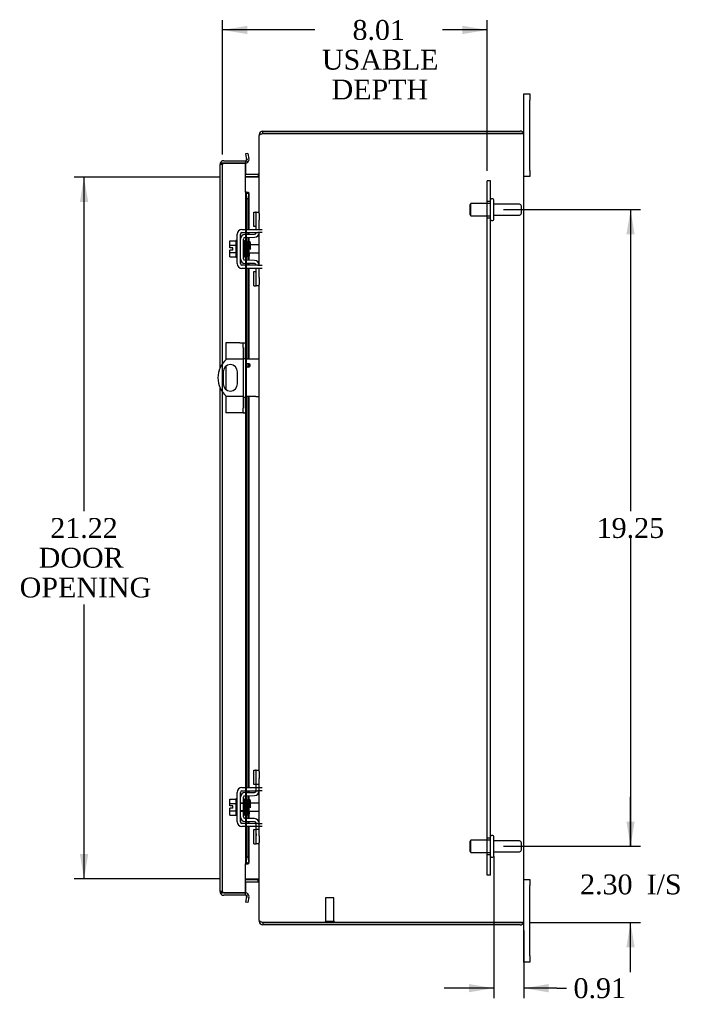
# Model space of a CAD drawing. Header units: inches. Extents: x 1 to 150, y -1 to 99.
# Tile 5 of 9: x 56 to 76, y 32 to 62. Entities that reach past the tile are written whole.
import ezdxf
from ezdxf.enums import TextEntityAlignment as Align
from ezdxf.lldxf.tags import DXFTag

# ---------------------------------------------------------------- set-up
doc = ezdxf.new("R2010")
doc.units = ezdxf.units.IN
doc.header["$MEASUREMENT"] = 0
for name, color, linetype in [('COM40153-1', 7, 'Continuous'), ('COM40153-2', 7, 'Continuous'), ('COM40675', 7, 'Continuous'), ('COM42667', 7, 'Continuous'), ('COM42780', 7, 'Continuous'), ('COM48475', 7, 'Continuous'), ('COM71102-9', 7, 'Continuous'), ('Default', 7, 'Continuous'), ('FET07710', 7, 'Continuous'), ('GSK10080', 7, 'Continuous'), ('SCC19011', 7, 'Continuous'), ('SPR20265', 7, 'Continuous'), ('STD21878', 7, 'Continuous'), ('STD26094', 7, 'Continuous'), ('WAF25035', 7, 'Continuous')]:
    doc.layers.add(name, color=color, linetype=linetype)
doc.styles.add('SEACAD_Times_New_Roman', font='times.ttf')
tags = doc.linetypes.add('HIDDEN2', pattern=[0.1875, 0.125, -0.0625]).pattern_tags.tags
tags[6:7] = [DXFTag(74, 4), DXFTag(75, 0), DXFTag(340, '0'), DXFTag(46, 0.0), DXFTag(50, 0.0), DXFTag(44, 0.0), DXFTag(45, 0.0)]
tags[4:5] = [DXFTag(74, 4), DXFTag(75, 0), DXFTag(340, '0'), DXFTag(46, 0.0), DXFTag(50, 0.0), DXFTag(44, 0.0), DXFTag(45, 0.0)]
doc.dimstyles.new('HAMMOND_(STH_-_120x80)', dxfattribs={"dimtxt": 0.6, "dimasz": 0.75, "dimexe": 0.3, "dimexo": 0.3, "dimgap": 0.15, "dimtad": 0, "dimtih": 1, "dimtoh": 1, "dimzin": 0, "dimdsep": 46, "dimtxsty": 'SEACAD_Times_New_Roman', "dimblk1": '_SE_FILLED', "dimblk2": '_SE_FILLED', "dimsah": 1, "dimcen": 0.3, "dimadec": 0, "dimazin": 0, "dimtfac": 0.8, "dimtofl": 0, "dimtmove": 0, "dimatfit": 3, "dimfxl": 1, "dimtolj": 1, "dimtzin": 0, "dimarcsym": 0})

# ---------------------------------------------------------------- blocks, each defined once
blk = doc.blocks.new('SE9')
at = {"layer": 'COM40153-1', "color": 7, "linetype": 'Continuous'}
for p, q in [((62.405, 51.67), (61.891, 51.67)), ((62.78, 51.67), (62.475, 51.67)), ((62.888, 51.67), (62.78, 51.67)), ((61.794, 51.289), (61.794, 50.926)), ((62.231, 50.926), (62.231, 51.289)), ((62.405, 50.545), (61.891, 50.545)), ((62.78, 50.545), (62.475, 50.545)), ((62.78, 50.545), (62.888, 50.545))]:
    blk.add_line(p, q, dxfattribs=at)
blk.add_circle((62.544, 51.483), 0.0625, dxfattribs=at)
for centre, radius, start, end in [((62.388, 51.108), 0.75, 131.4096, 228.5904), ((62.013, 51.289), 0.218, 0, 180), ((62.013, 50.926), 0.218, 180, 0)]:
    blk.add_arc(centre, radius, start, end, dxfattribs=at)
at = {"layer": 'COM40153-2', "color": 7, "linetype": 'Continuous'}
for p, q in [((61.875, 52.17), (61.875, 51.655)), ((62.3, 52.17), (61.875, 52.17)), ((62.3, 52.17), (62.405, 52.17)), ((62.405, 52.17), (62.405, 52.141)), ((62.405, 52.17), (62.475, 52.17)), ((62.405, 52.027), (62.405, 52.141)), ((62.475, 52.141), (62.475, 52.17)), ((62.475, 52.141), (62.475, 52.027)), ((62.405, 52.027), (62.405, 51.693)), ((62.475, 51.693), (62.475, 52.027)), ((62.405, 51.693), (62.405, 50.522)), ((62.405, 51.693), (62.475, 51.693)), ((62.475, 51.693), (62.475, 50.522)), ((61.875, 51.459), (61.875, 50.756)), ((61.875, 50.56), (61.875, 50.045)), ((62.405, 50.522), (62.405, 50.188)), ((62.405, 50.522), (62.475, 50.522)), ((62.475, 50.188), (62.475, 50.522)), ((62.3, 50.045), (61.875, 50.045)), ((62.405, 50.045), (62.3, 50.045)), ((62.405, 50.074), (62.405, 50.188)), ((62.405, 50.074), (62.405, 50.045)), ((62.405, 50.045), (62.475, 50.045)), ((62.475, 50.188), (62.475, 50.074)), ((62.475, 50.045), (62.475, 50.074))]:
    blk.add_line(p, q, dxfattribs=at)
at = {"layer": 'COM40675', "color": 7, "linetype": 'HIDDEN2'}
for p, q in [((69.784, 36.068), (69.784, 57.068)), ((69.879, 57.068), (69.784, 57.068)), ((69.879, 36.068), (69.879, 57.068)), ((69.879, 56.443), (69.784, 56.443)), ((69.784, 55.943), (69.879, 55.943)), ((69.879, 37.193), (69.784, 37.193)), ((69.784, 36.693), (69.879, 36.693)), ((69.879, 36.068), (69.784, 36.068))]:
    blk.add_line(p, q, dxfattribs=at)
at = {"layer": 'COM42667', "color": 7, "linetype": 'Continuous'}
for p, q in [((62.221, 54.56), (62.221, 55.451)), ((62.316, 54.56), (62.316, 55.451)), ((62.364, 55.594), (62.846, 55.594)), ((62.364, 55.499), (62.846, 55.499)), ((62.846, 55.594), (62.971, 55.594)), ((62.971, 55.499), (62.846, 55.499)), ((62.846, 54.512), (62.364, 54.512)), ((62.846, 54.512), (62.971, 54.512)), ((62.846, 54.417), (62.364, 54.417)), ((62.971, 54.417), (62.846, 54.417)), ((62.364, 38.718), (62.846, 38.718)), ((62.846, 38.718), (62.971, 38.718)), ((62.221, 37.684), (62.221, 38.575)), ((62.316, 37.684), (62.316, 38.575)), ((62.364, 38.623), (62.846, 38.623)), ((62.971, 38.623), (62.846, 38.623)), ((62.846, 37.636), (62.364, 37.636)), ((62.846, 37.541), (62.364, 37.541)), ((62.846, 37.636), (62.971, 37.636)), ((62.971, 37.541), (62.846, 37.541))]:
    blk.add_line(p, q, dxfattribs=at)
for centre, radius, start, end in [((62.364, 55.451), 0.143, 90, 180), ((62.364, 55.451), 0.048, 90, 180), ((62.364, 54.56), 0.143, 180, 270), ((62.364, 54.56), 0.048, 180, 270), ((62.364, 38.575), 0.143, 90, 180), ((62.364, 38.575), 0.048, 90, 180), ((62.364, 37.684), 0.143, 180, 270), ((62.364, 37.684), 0.048, 180, 270)]:
    blk.add_arc(centre, radius, start, end, dxfattribs=at)
at = {"layer": 'COM42780', "color": 7, "linetype": 'Continuous'}
for p, q in [((62.728, 55.684), (62.728, 56.121)), ((62.728, 56.121), (62.778, 56.121)), ((62.793, 56.121), (62.778, 56.121)), ((62.793, 55.871), (62.793, 56.121)), ((62.793, 56.121), (62.888, 56.121)), ((62.888, 56.077), (62.888, 55.871)), ((62.778, 55.684), (62.728, 55.684)), ((62.778, 55.684), (62.793, 55.684)), ((62.793, 55.594), (62.793, 55.871)), ((62.888, 55.594), (62.888, 55.871)), ((62.456, 55.445), (62.745, 55.451)), ((62.793, 55.499), (62.793, 55.499)), ((62.888, 55.499), (62.888, 55.499)), ((62.411, 54.709), (62.411, 55.302)), ((62.435, 55.201), (62.42, 55.201)), ((62.458, 55.35), (62.747, 55.356)), ((62.484, 55.201), (62.47, 55.201)), ((62.436, 54.811), (62.452, 54.811)), ((62.487, 54.811), (62.506, 54.811)), ((62.745, 54.561), (62.456, 54.566)), ((62.747, 54.656), (62.458, 54.661)), ((62.793, 54.512), (62.793, 54.513)), ((62.888, 54.512), (62.888, 54.513)), ((62.728, 53.89), (62.728, 54.327)), ((62.728, 54.327), (62.778, 54.327)), ((62.793, 54.327), (62.778, 54.327)), ((62.793, 54.14), (62.793, 54.417)), ((62.888, 54.14), (62.888, 54.417)), ((62.728, 53.89), (62.778, 53.89)), ((62.778, 53.89), (62.793, 53.89)), ((62.793, 53.89), (62.793, 54.14)), ((62.888, 53.89), (62.793, 53.89)), ((62.888, 54.14), (62.888, 53.934)), ((62.728, 38.808), (62.728, 39.245)), ((62.728, 39.245), (62.778, 39.245)), ((62.793, 39.245), (62.778, 39.245)), ((62.793, 38.995), (62.793, 39.245)), ((62.793, 39.245), (62.888, 39.245)), ((62.888, 39.201), (62.888, 38.995)), ((62.778, 38.808), (62.728, 38.808)), ((62.778, 38.808), (62.793, 38.808)), ((62.793, 38.718), (62.793, 38.995)), ((62.888, 38.718), (62.888, 38.995)), ((62.411, 37.833), (62.411, 38.426)), ((62.456, 38.569), (62.745, 38.575)), ((62.458, 38.474), (62.747, 38.48)), ((62.793, 38.623), (62.793, 38.623)), ((62.888, 38.623), (62.888, 38.623)), ((62.435, 38.325), (62.42, 38.325)), ((62.484, 38.325), (62.47, 38.325)), ((62.436, 37.935), (62.452, 37.935)), ((62.487, 37.935), (62.506, 37.935)), ((62.745, 37.685), (62.456, 37.69)), ((62.747, 37.78), (62.458, 37.785)), ((62.793, 37.636), (62.793, 37.637)), ((62.793, 37.264), (62.793, 37.541)), ((62.888, 37.636), (62.888, 37.637)), ((62.888, 37.264), (62.888, 37.541)), ((62.728, 37.014), (62.728, 37.451)), ((62.728, 37.451), (62.778, 37.451)), ((62.793, 37.451), (62.778, 37.451)), ((62.793, 37.014), (62.793, 37.264)), ((62.888, 37.264), (62.888, 37.058)), ((62.728, 37.014), (62.778, 37.014)), ((62.778, 37.014), (62.793, 37.014)), ((62.888, 37.014), (62.793, 37.014))]:
    blk.add_line(p, q, dxfattribs=at)
at = {"layer": 'COM42780', "color": 7, "linetype": 'HIDDEN2'}
for p, q in [((62.795, 38.808), (62.795, 39.245)), ((62.888, 38.808), (62.793, 38.808)), ((62.793, 38.623), (62.793, 38.718)), ((62.888, 38.623), (62.888, 38.718)), ((62.316, 38.255), (62.506, 38.255)), ((62.506, 38.236), (62.316, 38.236)), ((62.42, 38.325), (62.411, 38.325)), ((62.47, 38.325), (62.435, 38.325)), ((62.506, 38.325), (62.484, 38.325)), ((62.506, 37.935), (62.506, 38.325)), ((62.316, 38.023), (62.506, 38.023)), ((62.316, 38.005), (62.506, 38.005)), ((62.411, 37.935), (62.436, 37.935)), ((62.452, 37.935), (62.487, 37.935)), ((62.793, 37.541), (62.793, 37.636)), ((62.888, 37.541), (62.888, 37.636)), ((62.888, 37.451), (62.793, 37.451)), ((62.794, 37.319), (62.793, 37.319)), ((62.794, 37.289), (62.793, 37.289)), ((62.794, 37.319), (62.794, 37.268)), ((62.795, 37.014), (62.795, 37.451)), ((62.794, 37.21), (62.793, 37.21)), ((62.794, 37.204), (62.793, 37.204)), ((62.794, 37.18), (62.793, 37.18)), ((62.794, 37.146), (62.793, 37.146))]:
    blk.add_line(p, q, dxfattribs=at)
at = {"layer": 'COM42780', "color": 7, "linetype": 'Continuous'}
for centre, radius, start, end in [((62.459, 55.302), 0.143, 91, 180), ((62.745, 55.499), 0.048, 271, 0), ((62.745, 55.499), 0.143, 271, 0), ((62.459, 55.302), 0.048, 91, 180), ((62.459, 54.709), 0.143, 180, 269), ((62.459, 54.709), 0.048, 180, 269), ((62.745, 54.513), 0.048, 0, 89), ((62.745, 54.513), 0.143, 0, 89), ((62.459, 38.426), 0.143, 91, 180), ((62.459, 38.426), 0.048, 91, 180), ((62.745, 38.623), 0.048, 271, 0), ((62.745, 38.623), 0.143, 271, 0), ((62.459, 37.833), 0.143, 180, 269), ((62.459, 37.833), 0.048, 180, 269), ((62.745, 37.637), 0.048, 0, 89), ((62.745, 37.637), 0.143, 0, 89)]:
    blk.add_arc(centre, radius, start, end, dxfattribs=at)
at = {"layer": 'COM48475', "color": 7, "linetype": 'Continuous'}
for p, q in [((62.911, 58.46), (62.888, 58.46)), ((62.888, 58.46), (62.888, 58.435)), ((62.888, 56.077), (62.888, 58.434)), ((62.996, 58.496), (62.996, 58.568)), ((62.996, 58.568), (70.78, 58.568)), ((62.996, 58.496), (70.78, 58.496)), ((70.78, 58.495), (62.996, 58.495)), ((70.881, 58.496), (70.78, 58.496)), ((70.78, 58.495), (70.881, 58.495)), ((70.888, 34.676), (70.888, 58.46)), ((62.47, 57.265), (62.852, 57.265)), ((62.47, 57.193), (62.852, 57.193)), ((62.852, 57.179), (62.47, 57.179)), ((62.852, 57.265), (62.852, 57.193)), ((62.888, 54.513), (62.888, 55.499)), ((62.888, 39.201), (62.888, 53.934)), ((62.888, 37.637), (62.888, 38.623)), ((62.888, 34.701), (62.888, 37.058)), ((62.47, 35.956), (62.852, 35.956)), ((62.47, 35.943), (62.852, 35.943)), ((62.47, 35.871), (62.852, 35.871)), ((62.852, 35.871), (62.852, 35.943)), ((62.888, 34.7), (62.888, 34.676)), ((62.911, 34.676), (62.888, 34.676)), ((62.996, 34.64), (70.78, 34.64)), ((70.78, 34.64), (62.996, 34.64)), ((62.996, 34.64), (62.996, 34.568)), ((70.78, 34.568), (62.996, 34.568)), ((70.78, 34.64), (70.881, 34.64)), ((70.881, 34.64), (70.78, 34.64))]:
    blk.add_line(p, q, dxfattribs=at)
for centre, radius, start, end in [((62.996, 58.46), 0.108, 90, 180), ((62.996, 58.46), 0.036, 90, 128.7236), ((70.78, 58.46), 0.108, 19.4712, 90), ((70.78, 58.46), 0.108, 0, 19.4712), ((62.852, 57.301), 0.036, 270, 0), ((62.852, 57.301), 0.108, 270, 280.3994), ((62.852, 35.835), 0.108, 79.6015, 90), ((62.852, 35.835), 0.036, 0, 90), ((62.996, 34.676), 0.108, 180, 270), ((62.996, 34.676), 0.036, 231.2764, 270), ((70.78, 34.676), 0.108, 270, 340.5288), ((70.78, 34.676), 0.108, 340.5288, 0)]:
    blk.add_arc(centre, radius, start, end, dxfattribs=at)
for centre, start_param, end_param in [((70.78, 58.46), 3.141593, 3.48143), ((70.78, 34.676), 2.801756, 3.141593)]:
    blk.add_ellipse(centre, major_axis=(-0.108, 0), ratio=0.997813, start_param=start_param, end_param=end_param, dxfattribs=at)
for points, knots in [([(62.996, 58.495), (62.981, 58.49), (62.967, 58.485), (62.941, 58.475), (62.929, 58.47), (62.909, 58.459), (62.901, 58.454), (62.89, 58.444), (62.888, 58.439), (62.888, 58.434)], [0, 0, 0, 0, 0.25, 0.25, 0.5, 0.5, 0.75, 0.75, 1, 1, 1, 1]), ([(62.852, 57.179), (62.853, 57.179), (62.855, 57.18), (62.859, 57.181), (62.86, 57.182), (62.865, 57.186), (62.868, 57.19), (62.872, 57.198), (62.874, 57.203), (62.878, 57.212), (62.879, 57.217), (62.883, 57.231), (62.885, 57.241), (62.887, 57.262), (62.888, 57.272), (62.888, 57.283)], [0, 0, 0, 0, 0.0625, 0.0625, 0.125, 0.125, 0.25, 0.25, 0.375, 0.375, 0.5, 0.5, 0.75, 0.75, 1, 1, 1, 1]), ([(62.888, 35.852), (62.888, 35.863), (62.887, 35.873), (62.885, 35.894), (62.883, 35.904), (62.879, 35.919), (62.878, 35.923), (62.874, 35.933), (62.872, 35.937), (62.868, 35.945), (62.865, 35.949), (62.86, 35.953), (62.859, 35.954), (62.855, 35.955), (62.853, 35.956), (62.852, 35.956)], [0, 0, 0, 0, 0.25, 0.25, 0.5, 0.5, 0.625, 0.625, 0.75, 0.75, 0.875, 0.875, 0.9375, 0.9375, 1, 1, 1, 1]), ([(62.888, 34.701), (62.888, 34.696), (62.89, 34.691), (62.901, 34.681), (62.909, 34.676), (62.929, 34.665), (62.941, 34.66), (62.967, 34.65), (62.981, 34.645), (62.996, 34.64)], [0, 0, 0, 0, 0.25, 0.25, 0.5, 0.5, 0.75, 0.75, 1, 1, 1, 1])]:
    blk.add_open_spline(points, degree=3, knots=knots, dxfattribs=at)
at = {"layer": 'COM71102-9', "color": 7, "linetype": 'Continuous'}
for p, q in [((62.546, 57.895), (62.475, 57.882)), ((62.475, 57.882), (62.505, 57.712)), ((62.546, 57.895), (62.576, 57.725)), ((61.703, 51.413), (61.703, 57.562)), ((61.709, 57.598), (61.775, 57.598)), ((61.811, 57.598), (61.709, 57.598)), ((61.811, 57.67), (62.47, 57.67)), ((62.47, 57.598), (61.811, 57.598)), ((61.962, 57.598), (62.47, 57.598)), ((62.47, 57.67), (62.47, 57.598)), ((62.47, 57.598), (62.473, 57.598)), ((62.47, 56.723), (62.47, 57.598)), ((62.473, 57.598), (62.473, 57.265)), ((62.497, 57.683), (62.552, 57.637)), ((62.505, 57.712), (62.576, 57.725)), ((62.473, 57.193), (62.473, 57.179)), ((62.497, 56.723), (62.47, 56.723)), ((62.505, 56.687), (62.475, 56.515)), ((62.497, 56.723), (62.552, 56.723)), ((62.505, 56.687), (62.576, 56.687)), ((62.576, 56.687), (62.546, 56.515)), ((62.578, 55.594), (62.578, 56.695)), ((62.475, 56.515), (62.475, 55.594)), ((62.546, 56.515), (62.475, 56.515)), ((62.546, 56.515), (62.546, 55.594)), ((62.475, 55.499), (62.475, 55.446)), ((62.546, 55.499), (62.546, 55.447)), ((62.578, 55.448), (62.578, 55.499)), ((62.475, 55.351), (62.475, 55.201)), ((62.546, 55.352), (62.546, 55.232)), ((62.578, 55.128), (62.578, 55.353)), ((62.546, 54.84), (62.546, 54.659)), ((62.578, 54.658), (62.578, 54.784)), ((62.475, 54.768), (62.475, 54.66)), ((62.475, 54.565), (62.475, 54.512)), ((62.546, 54.564), (62.546, 54.512)), ((62.578, 54.512), (62.578, 54.563)), ((62.475, 54.417), (62.475, 52.17)), ((62.546, 54.417), (62.546, 51.67)), ((62.578, 51.67), (62.578, 54.417)), ((62.546, 51.545), (62.546, 51.421)), ((62.578, 51.431), (62.578, 51.535)), ((61.703, 35.573), (61.703, 50.802)), ((62.546, 50.545), (62.546, 38.718)), ((62.578, 38.718), (62.578, 50.545)), ((62.475, 50.045), (62.475, 38.718)), ((62.475, 38.623), (62.475, 38.57)), ((62.475, 38.475), (62.475, 38.325)), ((62.546, 38.623), (62.546, 38.571)), ((62.546, 38.476), (62.546, 38.356)), ((62.578, 38.572), (62.578, 38.623)), ((62.578, 38.252), (62.578, 38.477)), ((62.475, 37.892), (62.475, 37.784)), ((62.546, 37.964), (62.546, 37.783)), ((62.578, 37.782), (62.578, 37.908)), ((62.475, 37.689), (62.475, 37.636)), ((62.475, 37.541), (62.475, 36.62)), ((62.546, 37.688), (62.546, 37.636)), ((62.546, 37.541), (62.546, 36.62)), ((62.578, 37.636), (62.578, 37.687)), ((62.578, 36.44), (62.578, 37.541)), ((62.546, 36.62), (62.475, 36.62)), ((62.475, 36.62), (62.505, 36.448)), ((62.546, 36.62), (62.576, 36.448)), ((62.47, 35.537), (62.47, 36.412)), ((62.47, 36.412), (62.497, 36.412)), ((62.497, 36.412), (62.552, 36.412)), ((62.505, 36.448), (62.576, 36.448)), ((62.473, 35.956), (62.473, 35.943)), ((62.473, 35.871), (62.473, 35.537)), ((61.709, 35.537), (61.775, 35.537)), ((61.811, 35.537), (61.709, 35.537)), ((61.811, 35.537), (62.47, 35.537)), ((62.47, 35.465), (61.811, 35.465)), ((62.47, 35.537), (61.962, 35.537)), ((62.473, 35.537), (62.47, 35.537)), ((62.47, 35.465), (62.47, 35.537)), ((62.497, 35.452), (62.552, 35.498)), ((62.505, 35.423), (62.475, 35.253)), ((62.546, 35.24), (62.475, 35.253)), ((62.505, 35.423), (62.576, 35.41)), ((62.576, 35.41), (62.546, 35.24))]:
    blk.add_line(p, q, dxfattribs=at)
at = {"layer": 'COM71102-9', "color": 7, "linetype": 'HIDDEN2'}
for p, q in [((61.775, 57.562), (61.703, 57.562)), ((61.775, 35.573), (61.775, 57.562)), ((62.473, 56.723), (62.473, 36.412)), ((62.506, 38.325), (62.506, 56.695)), ((62.506, 36.44), (62.506, 37.935)), ((61.775, 35.573), (61.703, 35.573))]:
    blk.add_line(p, q, dxfattribs=at)
at = {"layer": 'COM71102-9', "color": 7, "linetype": 'Continuous'}
for centre, radius, start, end in [((61.811, 57.562), 0.108, 160.5288, 180), ((61.811, 57.562), 0.108, 90, 160.5288), ((62.47, 57.706), 0.036, 270, 320), ((62.47, 57.706), 0.108, 270, 320), ((62.47, 57.706), 0.036, 320, 10), ((62.47, 57.706), 0.108, 320.0001, 9.9999), ((62.452, 56.694), 0.0534, 8.394, 32.4219), ((62.452, 56.694), 0.0534, 352.6265, 0.2336), ((62.452, 36.441), 0.0534, 327.5781, 351.606), ((62.452, 36.441), 0.0534, 359.7664, 7.3735), ((61.811, 35.573), 0.108, 180, 199.4712), ((61.811, 35.573), 0.108, 199.4712, 270), ((62.47, 35.429), 0.108, 40, 90), ((62.47, 35.429), 0.036, 40, 90), ((62.47, 35.429), 0.036, 350, 40), ((62.47, 35.429), 0.108, 350.0001, 39.9999)]:
    blk.add_arc(centre, radius, start, end, dxfattribs=at)
at = {"layer": 'COM71102-9', "color": 7, "linetype": 'HIDDEN2'}
for centre, start, end in [((61.811, 57.562), 90, 180), ((61.811, 35.573), 180, 270)]:
    blk.add_arc(centre, 0.036, start, end, dxfattribs=at)
at = {"layer": 'COM71102-9', "color": 7, "linetype": 'Continuous'}
for centre, start_param, end_param in [((61.811, 57.562), 2.801756, 3.141593), ((61.811, 35.573), 3.141593, 3.48143)]:
    blk.add_ellipse(centre, major_axis=(0.108, 0), ratio=0.997813, start_param=start_param, end_param=end_param, dxfattribs=at)
at = {"layer": 'COM71102-9', "color": 7, "linetype": 'HIDDEN2'}
for centre, start_param, end_param in [((61.811, 57.562), 1.570796, 3.141593), ((61.811, 35.573), 3.141593, 4.712389)]:
    blk.add_ellipse(centre, major_axis=(0.036, 0), ratio=0.997813, start_param=start_param, end_param=end_param, dxfattribs=at)
at = {"layer": 'COM71102-9', "color": 7, "linetype": 'Continuous'}
for points in [[(62.576, 56.687), (62.579, 56.693), (62.578, 56.699), (62.57, 56.711), (62.562, 56.717), (62.552, 56.723)], [(62.552, 36.412), (62.562, 36.418), (62.57, 36.424), (62.578, 36.436), (62.579, 36.442), (62.576, 36.448)]]:
    blk.add_open_spline(points, degree=3, knots=[0, 0, 0, 0, 0.5, 0.5, 1, 1, 1, 1], dxfattribs=at)
at = {"layer": 'FET07710', "color": 7, "linetype": 'Continuous'}
for p, q in [((70.888, 59.505), (70.888, 59.693)), ((70.888, 59.693), (71.075, 59.693)), ((71.075, 59.693), (71.075, 59.505)), ((70.888, 58.46), (70.888, 59.505)), ((71.075, 57.38), (71.075, 59.505)), ((71.075, 57.193), (70.888, 57.193)), ((71.075, 57.38), (71.075, 57.193)), ((70.888, 35.943), (71.075, 35.943)), ((71.075, 35.943), (71.075, 35.755)), ((71.075, 33.63), (71.075, 35.755)), ((70.888, 33.63), (70.888, 34.676)), ((70.888, 33.443), (70.888, 33.63)), ((71.075, 33.443), (70.888, 33.443)), ((71.075, 33.63), (71.075, 33.443))]:
    blk.add_line(p, q, dxfattribs=at)
at = {"layer": 'GSK10080', "color": 7, "linetype": 'Continuous'}
for p, q in [((61.775, 57.598), (61.962, 57.598)), ((61.775, 57.598), (61.775, 57.598)), ((61.962, 57.598), (61.962, 57.598)), ((61.962, 35.537), (61.775, 35.537)), ((61.775, 35.537), (61.775, 35.537)), ((61.962, 35.537), (61.962, 35.537))]:
    blk.add_line(p, q, dxfattribs=at)
at = {"layer": 'SCC19011', "color": 7, "linetype": 'Continuous'}
for p, q in [((61.995, 55.247), (62.176, 55.247)), ((61.995, 55.114), (61.995, 55.247)), ((61.995, 55.114), (62.176, 55.114)), ((61.995, 55.04), (61.995, 55.114)), ((62.538, 55.128), (62.523, 55.128)), ((62.588, 55.128), (62.573, 55.128)), ((62.888, 55.128), (62.623, 55.128)), ((62.09, 55.04), (61.995, 55.04)), ((61.995, 54.897), (61.995, 54.972)), ((62.09, 54.972), (61.995, 54.972)), ((61.995, 54.897), (62.176, 54.897)), ((61.995, 54.765), (61.995, 54.897)), ((62.09, 54.972), (62.09, 55.04)), ((62.533, 54.884), (62.548, 54.884)), ((62.583, 54.884), (62.888, 54.884)), ((61.995, 54.765), (62.176, 54.765)), ((61.995, 38.371), (62.176, 38.371)), ((61.995, 38.238), (61.995, 38.371)), ((61.995, 38.238), (62.176, 38.238)), ((61.995, 38.164), (61.995, 38.238)), ((62.09, 38.164), (61.995, 38.164)), ((62.09, 38.096), (62.09, 38.164)), ((62.538, 38.252), (62.523, 38.252)), ((62.588, 38.252), (62.573, 38.252)), ((62.888, 38.252), (62.623, 38.252)), ((61.995, 38.021), (61.995, 38.096)), ((62.09, 38.096), (61.995, 38.096)), ((61.995, 38.021), (62.176, 38.021)), ((61.995, 37.889), (61.995, 38.021)), ((61.995, 37.889), (62.176, 37.889)), ((62.533, 38.008), (62.548, 38.008)), ((62.583, 38.008), (62.888, 38.008))]:
    blk.add_line(p, q, dxfattribs=at)
at = {"layer": 'SPR20265', "color": 7, "linetype": 'Continuous'}
for p, q in [((62.593, 55.006), (62.628, 55.006)), ((62.593, 38.13), (62.628, 38.13))]:
    blk.add_line(p, q, dxfattribs=at)
for centre in [(62.448, 55.23), (62.448, 38.354)]:
    blk.add_arc(centre, 0.0181, 0.2962, 180.6354, dxfattribs=at)
for points, knots in [([(62.418, 55.23), (62.417, 55.236), (62.416, 55.242), (62.412, 55.248), (62.411, 55.249)], [0, 0, 0, 0, 0.3373768, 0.4172125, 0.4172125, 0.4172125, 0.4172125]), ([(62.439, 54.781), (62.438, 54.788), (62.437, 54.8), (62.434, 54.847), (62.431, 54.911), (62.429, 54.988), (62.426, 55.056), (62.424, 55.108), (62.423, 55.144), (62.422, 55.176), (62.42, 55.203), (62.419, 55.224), (62.418, 55.231), (62.417, 55.235)], [0, 0, 0, 0, 0.112746, 0.228925, 0.348457, 0.471495, 0.597916, 0.662714, 0.728399, 0.794948, 0.862394, 0.930748, 1, 1, 1, 1]), ([(62.431, 55.233), (62.43, 55.23), (62.428, 55.226), (62.427, 55.21), (62.426, 55.202)], [0, 0, 0, 0, 0.0919668, 0.1555994, 0.1555994, 0.1555994, 0.1555994]), ([(62.431, 55.229), (62.431, 55.227), (62.433, 55.224), (62.435, 55.197), (62.437, 55.163), (62.439, 55.125), (62.44, 55.088), (62.441, 55.054), (62.442, 55.027), (62.443, 55.002), (62.444, 54.977), (62.445, 54.946), (62.447, 54.911), (62.448, 54.872), (62.45, 54.833), (62.452, 54.801), (62.454, 54.782), (62.456, 54.781), (62.456, 54.781)], [0.0030122, 0.0030122, 0.0030122, 0.0030122, 0.091022, 0.173244, 0.246649, 0.3111806, 0.366841, 0.4136386, 0.4515377, 0.480786, 0.5130298, 0.5545547, 0.6053918, 0.6655607, 0.7350558, 0.813926, 0.9022499, 0.9590084, 0.9590084, 0.9590084, 0.9590084]), ([(62.49, 54.789), (62.49, 54.788), (62.489, 54.789), (62.487, 54.805), (62.485, 54.836), (62.483, 54.873), (62.481, 54.911), (62.48, 54.947), (62.479, 54.977), (62.478, 55.002), (62.477, 55.027), (62.476, 55.055), (62.475, 55.088), (62.474, 55.126), (62.472, 55.164), (62.47, 55.199), (62.468, 55.227), (62.466, 55.231), (62.465, 55.233)], [0.0480093, 0.0480093, 0.0480093, 0.0480093, 0.0949166, 0.1813907, 0.2591689, 0.3281055, 0.3880809, 0.4389475, 0.4806068, 0.513005, 0.5424172, 0.5805587, 0.6277127, 0.6838883, 0.749147, 0.8235602, 0.9071555, 1, 1, 1, 1]), ([(62.54, 54.794), (62.54, 54.795), (62.539, 54.798), (62.537, 54.813), (62.535, 54.844), (62.532, 54.891), (62.531, 54.939), (62.529, 54.981), (62.528, 55.016), (62.527, 55.047), (62.525, 55.078), (62.524, 55.112), (62.522, 55.148), (62.52, 55.182), (62.518, 55.207), (62.517, 55.222), (62.514, 55.23), (62.512, 55.234), (62.508, 55.238), (62.504, 55.239), (62.5, 55.241), (62.495, 55.24), (62.489, 55.238), (62.483, 55.233), (62.48, 55.226), (62.479, 55.217), (62.478, 55.208), (62.477, 55.202)], [0, 0, 0, 0, 0.0301072, 0.0585847, 0.110442, 0.1557664, 0.1944272, 0.2263714, 0.2515462, 0.2721052, 0.2958346, 0.3234709, 0.3550735, 0.3907334, 0.4289188, 0.4598064, 0.4816514, 0.4944173, 0.4976956, 0.5012564, 0.505847, 0.5113751, 0.5179414, 0.5252825, 0.5427797, 0.5635197, 0.5900157, 0.5900157, 0.5900157, 0.5900157]), ([(62.484, 55.209), (62.484, 55.209), (62.484, 55.208), (62.485, 55.197), (62.486, 55.173), (62.488, 55.133), (62.49, 55.092), (62.491, 55.052), (62.493, 55.004), (62.495, 54.95), (62.497, 54.894), (62.5, 54.843), (62.502, 54.802), (62.504, 54.794), (62.505, 54.791)], [0.5353084, 0.5353084, 0.5353084, 0.5353084, 0.5442341, 0.5647196, 0.6085363, 0.6562102, 0.6837797, 0.7157656, 0.752175, 0.7929786, 0.8381646, 0.8877535, 0.9416831, 1, 1, 1, 1]), ([(62.529, 55.214), (62.528, 55.21), (62.527, 55.196), (62.525, 55.165), (62.524, 55.141), (62.523, 55.131)], [0.0976012, 0.0976012, 0.0976012, 0.0976012, 0.1858457, 0.2646916, 0.3210527, 0.3210527, 0.3210527, 0.3210527]), ([(62.567, 55.211), (62.567, 55.214), (62.566, 55.22), (62.561, 55.228), (62.554, 55.232), (62.547, 55.233), (62.541, 55.231), (62.537, 55.229), (62.535, 55.226), (62.533, 55.224), (62.531, 55.221), (62.531, 55.218), (62.531, 55.216), (62.531, 55.215)], [0, 0, 0, 0, 0.180774, 0.350248, 0.499828, 0.623642, 0.733222, 0.784403, 0.832779, 0.878274, 0.921007, 0.961361, 1, 1, 1, 1]), ([(62.532, 55.212), (62.532, 55.21), (62.533, 55.205), (62.535, 55.187), (62.537, 55.154), (62.539, 55.106), (62.541, 55.059), (62.543, 55.018), (62.544, 54.984), (62.545, 54.955), (62.546, 54.928), (62.547, 54.898), (62.549, 54.868), (62.55, 54.84), (62.552, 54.817), (62.554, 54.802), (62.556, 54.794), (62.558, 54.789), (62.566, 54.783), (62.574, 54.782), (62.581, 54.784), (62.588, 54.791), (62.592, 54.8), (62.593, 54.812), (62.596, 54.838), (62.597, 54.866), (62.598, 54.883), (62.598, 54.883)], [0, 0, 0, 0, 0.0305726, 0.0594704, 0.1120538, 0.158027, 0.1973417, 0.2299964, 0.2559922, 0.2765518, 0.2989672, 0.3244704, 0.3530931, 0.3849016, 0.4194556, 0.4490953, 0.4711813, 0.4857486, 0.4943523, 0.5081695, 0.5178827, 0.5278745, 0.5475981, 0.568073, 0.6116806, 0.6590664, 0.6611021, 0.6611021, 0.6611021, 0.6611021]), ([(62.587, 54.811), (62.588, 54.811), (62.587, 54.818), (62.585, 54.84), (62.583, 54.875), (62.582, 54.914), (62.58, 54.951), (62.578, 54.997), (62.576, 55.049), (62.574, 55.103), (62.572, 55.155), (62.569, 55.198), (62.567, 55.209), (62.566, 55.215)], [0.5343822, 0.5343822, 0.5343822, 0.5343822, 0.5616634, 0.6053431, 0.6530174, 0.6810485, 0.7134133, 0.7501461, 0.7912417, 0.8367442, 0.886694, 0.9410812, 1, 1, 1, 1]), ([(62.58, 55.208), (62.579, 55.206), (62.578, 55.203), (62.577, 55.186), (62.575, 55.161), (62.574, 55.136), (62.573, 55.126)], [0, 0, 0, 0, 0.0302487, 0.0588498, 0.1109448, 0.13799, 0.13799, 0.13799, 0.13799]), ([(62.616, 55.207), (62.616, 55.209), (62.615, 55.211), (62.614, 55.215), (62.611, 55.219), (62.608, 55.222), (62.605, 55.224), (62.6, 55.225), (62.594, 55.225), (62.588, 55.222), (62.583, 55.217), (62.58, 55.211), (62.579, 55.207), (62.579, 55.205)], [0, 0, 0, 0, 0.058977, 0.121112, 0.184968, 0.249019, 0.31194, 0.372841, 0.48981, 0.614536, 0.743768, 0.872723, 1, 1, 1, 1]), ([(62.581, 55.204), (62.581, 55.205), (62.582, 55.204), (62.583, 55.196), (62.585, 55.178), (62.586, 55.154), (62.588, 55.123), (62.59, 55.087), (62.591, 55.046), (62.592, 55.021), (62.593, 55.006)], [0.0491745, 0.0491745, 0.0491745, 0.0491745, 0.1247815, 0.2496118, 0.3745487, 0.4995316, 0.6245497, 0.7496304, 0.874808, 1, 1, 1, 1]), ([(62.628, 55.006), (62.627, 55.021), (62.626, 55.046), (62.625, 55.087), (62.623, 55.124), (62.621, 55.156), (62.62, 55.181), (62.618, 55.199), (62.616, 55.209), (62.616, 55.21), (62.615, 55.21)], [0, 0, 0, 0, 0.1236932, 0.2477957, 0.3722334, 0.4970307, 0.6222178, 0.7477992, 0.8737106, 0.9604174, 0.9604174, 0.9604174, 0.9604174]), ([(62.41, 54.765), (62.411, 54.764), (62.413, 54.762), (62.418, 54.76), (62.422, 54.759), (62.426, 54.76), (62.429, 54.761), (62.433, 54.763), (62.436, 54.765), (62.438, 54.769), (62.44, 54.773), (62.44, 54.775), (62.44, 54.777)], [0.4030546, 0.4030546, 0.4030546, 0.4030546, 0.4621148, 0.5813043, 0.6332128, 0.6824315, 0.7324228, 0.7838473, 0.8367889, 0.8908503, 0.9454203, 1, 1, 1, 1]), ([(62.441, 54.775), (62.442, 54.778), (62.443, 54.788), (62.444, 54.804), (62.445, 54.809)], [0.09883, 0.09883, 0.09883, 0.09883, 0.1878535, 0.2259812, 0.2259812, 0.2259812, 0.2259812]), ([(62.456, 54.784), (62.456, 54.784), (62.456, 54.782), (62.457, 54.779), (62.458, 54.777), (62.459, 54.774), (62.461, 54.771), (62.464, 54.769), (62.467, 54.768), (62.472, 54.767), (62.478, 54.768), (62.485, 54.772), (62.491, 54.78), (62.492, 54.786), (62.492, 54.79)], [0, 0, 0, 0, 0.039675, 0.078069, 0.116606, 0.156607, 0.199119, 0.244855, 0.294249, 0.347558, 0.468612, 0.621309, 0.801496, 1, 1, 1, 1]), ([(62.492, 54.786), (62.492, 54.789), (62.493, 54.794), (62.494, 54.805), (62.494, 54.81)], [0, 0, 0, 0, 0.03059774, 0.05611425, 0.05611425, 0.05611425, 0.05611425]), ([(62.505, 54.794), (62.505, 54.79), (62.506, 54.785), (62.512, 54.778), (62.519, 54.774), (62.526, 54.774), (62.532, 54.777), (62.537, 54.781), (62.54, 54.787), (62.541, 54.79), (62.541, 54.792)], [0, 0, 0, 0, 0.160978, 0.319941, 0.465269, 0.591846, 0.711965, 0.822973, 0.919786, 1, 1, 1, 1]), ([(62.542, 54.797), (62.543, 54.802), (62.545, 54.817), (62.546, 54.848), (62.548, 54.872), (62.548, 54.883)], [0.0929444, 0.0929444, 0.0929444, 0.0929444, 0.1765913, 0.2510147, 0.3077551, 0.3077551, 0.3077551, 0.3077551]), ([(62.418, 38.354), (62.417, 38.36), (62.416, 38.366), (62.412, 38.372), (62.411, 38.373)], [0, 0, 0, 0, 0.3373768, 0.4172125, 0.4172125, 0.4172125, 0.4172125]), ([(62.439, 37.905), (62.438, 37.912), (62.437, 37.924), (62.434, 37.971), (62.431, 38.035), (62.429, 38.112), (62.426, 38.18), (62.424, 38.232), (62.423, 38.268), (62.422, 38.3), (62.42, 38.327), (62.419, 38.348), (62.418, 38.355), (62.417, 38.359)], [0, 0, 0, 0, 0.112746, 0.228925, 0.348457, 0.471495, 0.597916, 0.662714, 0.728399, 0.794948, 0.862394, 0.930748, 1, 1, 1, 1]), ([(62.431, 38.357), (62.43, 38.354), (62.428, 38.35), (62.427, 38.334), (62.426, 38.326)], [0, 0, 0, 0, 0.0919668, 0.1555994, 0.1555994, 0.1555994, 0.1555994]), ([(62.431, 38.353), (62.431, 38.351), (62.433, 38.348), (62.435, 38.321), (62.437, 38.287), (62.439, 38.249), (62.44, 38.212), (62.441, 38.178), (62.442, 38.151), (62.443, 38.126), (62.444, 38.101), (62.445, 38.07), (62.447, 38.035), (62.448, 37.996), (62.45, 37.957), (62.452, 37.925), (62.454, 37.906), (62.456, 37.905), (62.456, 37.905)], [0.0030122, 0.0030122, 0.0030122, 0.0030122, 0.091022, 0.173244, 0.246649, 0.3111806, 0.366841, 0.4136386, 0.4515377, 0.480786, 0.5130298, 0.5545547, 0.6053918, 0.6655607, 0.7350558, 0.813926, 0.9022499, 0.9590084, 0.9590084, 0.9590084, 0.9590084]), ([(62.49, 37.913), (62.49, 37.912), (62.489, 37.913), (62.487, 37.929), (62.485, 37.96), (62.483, 37.997), (62.481, 38.035), (62.48, 38.071), (62.479, 38.101), (62.478, 38.126), (62.477, 38.151), (62.476, 38.179), (62.475, 38.212), (62.474, 38.25), (62.472, 38.288), (62.47, 38.323), (62.468, 38.351), (62.466, 38.355), (62.465, 38.357)], [0.0480093, 0.0480093, 0.0480093, 0.0480093, 0.0949166, 0.1813907, 0.2591689, 0.3281055, 0.3880809, 0.4389475, 0.4806068, 0.513005, 0.5424172, 0.5805587, 0.6277127, 0.6838883, 0.749147, 0.8235602, 0.9071555, 1, 1, 1, 1]), ([(62.54, 37.918), (62.54, 37.919), (62.539, 37.922), (62.537, 37.937), (62.535, 37.968), (62.532, 38.015), (62.531, 38.063), (62.529, 38.105), (62.528, 38.14), (62.527, 38.171), (62.525, 38.202), (62.524, 38.236), (62.522, 38.272), (62.52, 38.306), (62.518, 38.331), (62.517, 38.346), (62.514, 38.354), (62.512, 38.358), (62.508, 38.362), (62.504, 38.363), (62.5, 38.365), (62.495, 38.364), (62.489, 38.362), (62.483, 38.357), (62.48, 38.35), (62.479, 38.341), (62.478, 38.332), (62.477, 38.326)], [0, 0, 0, 0, 0.0301072, 0.0585847, 0.110442, 0.1557664, 0.1944272, 0.2263714, 0.2515462, 0.2721052, 0.2958346, 0.3234709, 0.3550735, 0.3907334, 0.4289188, 0.4598064, 0.4816514, 0.4944173, 0.4976956, 0.5012564, 0.505847, 0.5113751, 0.5179414, 0.5252825, 0.5427797, 0.5635197, 0.5900157, 0.5900157, 0.5900157, 0.5900157]), ([(62.484, 38.333), (62.484, 38.333), (62.484, 38.332), (62.485, 38.321), (62.486, 38.297), (62.488, 38.257), (62.49, 38.216), (62.491, 38.176), (62.493, 38.128), (62.495, 38.074), (62.497, 38.018), (62.5, 37.967), (62.502, 37.926), (62.504, 37.918), (62.505, 37.915)], [0.5353084, 0.5353084, 0.5353084, 0.5353084, 0.5442341, 0.5647196, 0.6085363, 0.6562102, 0.6837797, 0.7157656, 0.752175, 0.7929786, 0.8381646, 0.8877535, 0.9416831, 1, 1, 1, 1]), ([(62.529, 38.338), (62.528, 38.334), (62.527, 38.32), (62.525, 38.289), (62.524, 38.265), (62.523, 38.255)], [0.0976012, 0.0976012, 0.0976012, 0.0976012, 0.1858457, 0.2646916, 0.3210527, 0.3210527, 0.3210527, 0.3210527]), ([(62.567, 38.335), (62.567, 38.338), (62.566, 38.344), (62.561, 38.352), (62.554, 38.356), (62.547, 38.357), (62.541, 38.355), (62.537, 38.353), (62.535, 38.35), (62.533, 38.348), (62.531, 38.345), (62.531, 38.342), (62.531, 38.34), (62.531, 38.339)], [0, 0, 0, 0, 0.180774, 0.350248, 0.499828, 0.623642, 0.733222, 0.784403, 0.832779, 0.878274, 0.921007, 0.961361, 1, 1, 1, 1]), ([(62.532, 38.336), (62.532, 38.334), (62.533, 38.329), (62.535, 38.311), (62.537, 38.278), (62.539, 38.23), (62.541, 38.183), (62.543, 38.142), (62.544, 38.108), (62.545, 38.079), (62.546, 38.052), (62.547, 38.022), (62.549, 37.992), (62.55, 37.964), (62.552, 37.941), (62.554, 37.926), (62.556, 37.918), (62.558, 37.913), (62.566, 37.907), (62.574, 37.906), (62.581, 37.908), (62.588, 37.915), (62.592, 37.924), (62.593, 37.936), (62.596, 37.962), (62.597, 37.99), (62.598, 38.007), (62.598, 38.007)], [0, 0, 0, 0, 0.0305726, 0.0594704, 0.1120538, 0.158027, 0.1973417, 0.2299964, 0.2559922, 0.2765518, 0.2989672, 0.3244704, 0.3530931, 0.3849016, 0.4194556, 0.4490953, 0.4711813, 0.4857486, 0.4943523, 0.5081695, 0.5178827, 0.5278745, 0.5475981, 0.568073, 0.6116806, 0.6590664, 0.6611021, 0.6611021, 0.6611021, 0.6611021]), ([(62.587, 37.935), (62.588, 37.935), (62.587, 37.942), (62.585, 37.964), (62.583, 37.999), (62.582, 38.038), (62.58, 38.075), (62.578, 38.121), (62.576, 38.173), (62.574, 38.227), (62.572, 38.279), (62.569, 38.322), (62.567, 38.333), (62.566, 38.339)], [0.5343822, 0.5343822, 0.5343822, 0.5343822, 0.5616634, 0.6053431, 0.6530174, 0.6810485, 0.7134133, 0.7501461, 0.7912417, 0.8367442, 0.886694, 0.9410812, 1, 1, 1, 1]), ([(62.58, 38.332), (62.579, 38.33), (62.578, 38.327), (62.577, 38.31), (62.575, 38.285), (62.574, 38.26), (62.573, 38.25)], [0, 0, 0, 0, 0.0302487, 0.0588498, 0.1109448, 0.13799, 0.13799, 0.13799, 0.13799]), ([(62.616, 38.331), (62.616, 38.333), (62.615, 38.335), (62.614, 38.339), (62.611, 38.343), (62.608, 38.346), (62.605, 38.348), (62.6, 38.349), (62.594, 38.349), (62.588, 38.346), (62.583, 38.341), (62.58, 38.335), (62.579, 38.331), (62.579, 38.329)], [0, 0, 0, 0, 0.058977, 0.121112, 0.184968, 0.249019, 0.31194, 0.372841, 0.48981, 0.614536, 0.743768, 0.872723, 1, 1, 1, 1]), ([(62.581, 38.328), (62.581, 38.329), (62.582, 38.328), (62.583, 38.32), (62.585, 38.302), (62.586, 38.278), (62.588, 38.247), (62.59, 38.211), (62.591, 38.17), (62.592, 38.145), (62.593, 38.13)], [0.0491745, 0.0491745, 0.0491745, 0.0491745, 0.1247815, 0.2496118, 0.3745487, 0.4995316, 0.6245497, 0.7496304, 0.874808, 1, 1, 1, 1]), ([(62.628, 38.13), (62.627, 38.145), (62.626, 38.17), (62.625, 38.211), (62.623, 38.248), (62.621, 38.28), (62.62, 38.305), (62.618, 38.323), (62.616, 38.333), (62.616, 38.334), (62.615, 38.334)], [0, 0, 0, 0, 0.1236932, 0.2477957, 0.3722334, 0.4970307, 0.6222178, 0.7477992, 0.8737106, 0.9604174, 0.9604174, 0.9604174, 0.9604174]), ([(62.41, 37.889), (62.411, 37.888), (62.413, 37.886), (62.418, 37.884), (62.422, 37.883), (62.426, 37.884), (62.429, 37.885), (62.433, 37.887), (62.436, 37.889), (62.438, 37.893), (62.44, 37.897), (62.44, 37.899), (62.44, 37.901)], [0.4030546, 0.4030546, 0.4030546, 0.4030546, 0.4621148, 0.5813043, 0.6332128, 0.6824315, 0.7324228, 0.7838473, 0.8367889, 0.8908503, 0.9454203, 1, 1, 1, 1]), ([(62.441, 37.899), (62.442, 37.902), (62.443, 37.912), (62.444, 37.928), (62.445, 37.933)], [0.09883, 0.09883, 0.09883, 0.09883, 0.1878535, 0.2259812, 0.2259812, 0.2259812, 0.2259812]), ([(62.456, 37.908), (62.456, 37.908), (62.456, 37.906), (62.457, 37.903), (62.458, 37.901), (62.459, 37.898), (62.461, 37.895), (62.464, 37.893), (62.467, 37.892), (62.472, 37.891), (62.478, 37.892), (62.485, 37.896), (62.491, 37.904), (62.492, 37.91), (62.492, 37.914)], [0, 0, 0, 0, 0.039675, 0.078069, 0.116606, 0.156607, 0.199119, 0.244855, 0.294249, 0.347558, 0.468612, 0.621309, 0.801496, 1, 1, 1, 1]), ([(62.492, 37.91), (62.492, 37.913), (62.493, 37.918), (62.494, 37.929), (62.494, 37.934)], [0, 0, 0, 0, 0.03059774, 0.05611425, 0.05611425, 0.05611425, 0.05611425]), ([(62.505, 37.918), (62.505, 37.914), (62.506, 37.909), (62.512, 37.902), (62.519, 37.898), (62.526, 37.898), (62.532, 37.901), (62.537, 37.905), (62.54, 37.911), (62.541, 37.914), (62.541, 37.916)], [0, 0, 0, 0, 0.160978, 0.319941, 0.465269, 0.591846, 0.711965, 0.822973, 0.919786, 1, 1, 1, 1]), ([(62.542, 37.921), (62.543, 37.926), (62.545, 37.941), (62.546, 37.972), (62.548, 37.996), (62.548, 38.007)], [0.0929444, 0.0929444, 0.0929444, 0.0929444, 0.1765913, 0.2510147, 0.3089288, 0.3089288, 0.3089288, 0.3089288])]:
    blk.add_open_spline(points, degree=3, knots=knots, dxfattribs=at)
at = {"layer": 'STD21878', "color": 7, "linetype": 'HIDDEN2'}
for p, q in [((65.145, 35.39), (64.895, 35.39)), ((64.895, 35.39), (64.895, 34.671)), ((65.145, 34.671), (65.145, 35.39)), ((65.16, 34.671), (64.879, 34.671)), ((64.879, 34.671), (64.879, 34.64)), ((65.16, 34.64), (65.16, 34.671))]:
    blk.add_line(p, q, dxfattribs=at)
at = {"layer": 'STD21878', "color": 7, "linetype": 'Continuous'}
for p, q in [((64.879, 34.64), (64.879, 34.64)), ((65.16, 34.64), (65.16, 34.64))]:
    blk.add_line(p, q, dxfattribs=at)
at = {"layer": 'STD26094', "color": 7, "linetype": 'HIDDEN2'}
for p, q in [((69.291, 56.38), (69.254, 56.343)), ((69.254, 56.343), (69.254, 56.043)), ((69.291, 56.005), (69.291, 56.38)), ((69.879, 56.38), (69.291, 56.38)), ((69.949, 56.518), (69.909, 56.518)), ((69.979, 55.898), (69.979, 56.488)), ((70.756, 56.358), (69.979, 56.358)), ((70.816, 56.088), (70.816, 56.298)), ((69.254, 56.043), (69.291, 56.005)), ((69.291, 56.005), (69.879, 56.005)), ((69.979, 56.028), (70.756, 56.028)), ((69.909, 55.868), (69.949, 55.868)), ((69.949, 37.268), (69.909, 37.268)), ((69.979, 36.648), (69.979, 37.238)), ((69.291, 37.13), (69.254, 37.093)), ((69.254, 37.093), (69.254, 36.793)), ((69.291, 36.755), (69.291, 37.13)), ((69.879, 37.13), (69.291, 37.13)), ((70.756, 37.108), (69.979, 37.108)), ((70.816, 36.838), (70.816, 37.048)), ((69.254, 36.793), (69.291, 36.755)), ((69.291, 36.755), (69.879, 36.755)), ((69.909, 36.618), (69.949, 36.618)), ((69.979, 36.778), (70.756, 36.778))]:
    blk.add_line(p, q, dxfattribs=at)
for centre, radius, start, end in [((69.909, 56.488), 0.03, 90, 180), ((69.949, 56.488), 0.03, 0, 90), ((70.756, 56.298), 0.06, 0, 90), ((70.756, 56.088), 0.06, 270, 0), ((69.909, 55.898), 0.03, 180, 270), ((69.949, 55.898), 0.03, 270, 0), ((69.909, 37.238), 0.03, 90, 180), ((69.949, 37.238), 0.03, 0, 90), ((70.756, 37.048), 0.06, 0, 90), ((69.909, 36.648), 0.03, 180, 270), ((69.949, 36.648), 0.03, 270, 0), ((70.756, 36.838), 0.06, 270, 0)]:
    blk.add_arc(centre, radius, start, end, dxfattribs=at)
at = {"layer": 'WAF25035', "color": 7, "linetype": 'Continuous'}
for p, q in [((62.176, 55.256), (62.176, 54.756)), ((62.221, 55.256), (62.176, 55.256)), ((62.176, 54.756), (62.221, 54.756)), ((62.176, 38.38), (62.176, 37.88)), ((62.221, 38.38), (62.176, 38.38)), ((62.176, 37.88), (62.221, 37.88))]:
    blk.add_line(p, q, dxfattribs=at)
blk = doc.blocks.new('DMBLK7156')
at = {"layer": 'Default', "linetype": 'Continuous'}
for points in [[(74.241, 37.693), (73.991, 37.693), (74.116, 36.943)], [(74.241, 33.89), (74.116, 34.64), (73.991, 33.89)]]:
    blk.add_hatch(color=7, dxfattribs=at).paths.add_polyline_path(points)
at = {"layer": 'Default', "color": 7, "linetype": 'Continuous'}
for p, q in [((74.116, 36.943), (74.116, 38.443)), ((70.279, 36.943), (74.416, 36.943)), ((71.08, 34.64), (74.416, 34.64)), ((74.116, 33.14), (74.116, 34.64))]:
    blk.add_line(p, q, dxfattribs=at)
at = {"layer": 'Default', "color": 7, "linetype": 'Continuous', "style": 'SEACAD_Times_New_Roman'}
for s, p in [('2.30', (72.591, 36.091)), ('I/S', (74.603, 36.091))]:
    blk.add_text(s, height=0.6, dxfattribs=at).set_placement(p, align=Align.TOP_LEFT)
blk = doc.blocks.new('_SE_FILLED')
at = {"color": 0}
blk.add_line((0, 0), (-1, 0), dxfattribs=at)
blk.add_solid([(0, 0), (-1, -0.1665), (-1, 0.1665), (0, 0)], dxfattribs=at)
blk = doc.blocks.new('DMBLK7157')
at = {"layer": 'Default', "linetype": 'Continuous'}
for points in [[(74.241, 55.443), (74.116, 56.193), (73.991, 55.443)], [(74.241, 37.693), (73.991, 37.693), (74.116, 36.943)]]:
    blk.add_hatch(color=7, dxfattribs=at).paths.add_polyline_path(points)
at = {"layer": 'Default', "color": 7, "linetype": 'Continuous'}
for p, q in [((70.279, 56.193), (74.416, 56.193)), ((74.116, 56.193), (74.116, 47.078)), ((74.116, 46.268), (74.116, 36.943)), ((70.279, 36.943), (74.416, 36.943))]:
    blk.add_line(p, q, dxfattribs=at)
at = {"layer": 'Default', "color": 7, "linetype": 'Continuous', "style": 'SEACAD_Times_New_Roman'}
blk.add_text('19.25', height=0.6, dxfattribs=at).set_placement((73.092, 46.868), align=Align.TOP_LEFT)
blk = doc.blocks.new('DMBLK7168')
at = {"layer": 'Default', "linetype": 'Continuous'}
for points in [[(57.464, 56.429), (57.714, 56.429), (57.589, 57.179)], [(57.464, 36.706), (57.589, 35.956), (57.714, 36.706)]]:
    blk.add_hatch(color=7, dxfattribs=at).paths.add_polyline_path(points)
at = {"layer": 'Default', "color": 7, "linetype": 'Continuous'}
for p, q in [((61.683, 57.179), (57.289, 57.179)), ((57.589, 47.078), (57.589, 57.179)), ((57.589, 35.956), (57.589, 44.258)), ((61.683, 35.956), (57.289, 35.956))]:
    blk.add_line(p, q, dxfattribs=at)
at = {"layer": 'Default', "color": 7, "linetype": 'Continuous', "style": 'SEACAD_Times_New_Roman'}
for s, p in [('21.22', (56.566, 46.868)), ('DOOR ', (56.217, 45.968)), ('OPENING', (55.642, 45.068))]:
    blk.add_text(s, height=0.6, dxfattribs=at).set_placement(p, align=Align.TOP_LEFT)
blk = doc.blocks.new('DMBLK7172')
at = {"layer": 'Default', "linetype": 'Continuous'}
for points in [[(69.229, 32.529), (69.979, 32.654), (69.229, 32.779)], [(71.638, 32.529), (71.638, 32.779), (70.888, 32.654)]]:
    blk.add_hatch(color=7, dxfattribs=at).paths.add_polyline_path(points)
at = {"layer": 'Default', "color": 7, "linetype": 'Continuous'}
for p, q in [((69.979, 36.643), (69.979, 32.354)), ((70.888, 34.393), (70.888, 32.354)), ((69.979, 32.654), (68.479, 32.654)), ((71.882, 32.654), (70.888, 32.654)), ((71.882, 32.654), (72.182, 32.654))]:
    blk.add_line(p, q, dxfattribs=at)
at = {"layer": 'Default', "color": 7, "linetype": 'Continuous', "style": 'SEACAD_Times_New_Roman'}
blk.add_text('0.91', height=0.6, dxfattribs=at).set_placement((72.392, 32.954), align=Align.TOP_LEFT)
blk = doc.blocks.new('DMBLK7173')
at = {"layer": 'Default', "linetype": 'Continuous'}
for points in [[(62.525, 61.751), (61.775, 61.626), (62.525, 61.501)], [(69.034, 61.751), (69.034, 61.501), (69.784, 61.626)]]:
    blk.add_hatch(color=7, dxfattribs=at).paths.add_polyline_path(points)
at = {"layer": 'Default', "color": 7, "linetype": 'Continuous'}
for p, q in [((61.775, 57.862), (61.775, 61.926)), ((69.784, 57.368), (69.784, 61.926)), ((64.573, 61.626), (61.775, 61.626)), ((69.784, 61.626), (68.434, 61.626))]:
    blk.add_line(p, q, dxfattribs=at)
at = {"layer": 'Default', "color": 7, "linetype": 'Continuous', "style": 'SEACAD_Times_New_Roman'}
for s, p in [('8.01', (65.707, 61.926)), ('USABLE', (64.783, 61.026)), ('DEPTH', (65.075, 60.126))]:
    blk.add_text(s, height=0.6, dxfattribs=at).set_placement(p, align=Align.TOP_LEFT)

msp = doc.modelspace()

# ---------------------------------------------------------------- block references
at = {"layer": 'Default'}
msp.add_blockref('SE9', (0, 0), dxfattribs=at)

# ---------------------------------------------------------------- dimensions: what is measured, and where the dimension line sits
at = {"layer": 'Default', "color": 7, "linetype": 'Continuous'}
dim = msp.add_linear_dim(base=(61.775, 61.626), p1=(69.784, 57.068), p2=(61.775, 57.562), text='\\A1;<>\\PUSABLE\\XDEPTH', dimstyle='HAMMOND_(STH_-_120x80)', dxfattribs=at)
dim.commit()
dim.dimension.update_dxf_attribs({"geometry": 'DMBLK7173', "text_midpoint": (66.504, 61.626), "dimtype": 160})
for base, p1, p2, angle, text, picture, middle, dimtype in [((57.589, 35.956), (62.852, 35.956), (62.852, 57.179), 90, '\\A1;<>\\PDOOR \\XOPENING', 'DMBLK7168', (57.589, 46.568), 161), ((74.116, 56.193), (69.979, 56.193), (69.979, 36.943), 270, '\\A1;<>', 'DMBLK7157', (74.116, 46.568), 161), ((74.116, 36.943), (70.78, 34.64), (69.979, 36.943), 90, '\\A1;<> I/S', 'DMBLK7156', (74.116, 35.791), 160)]:
    dim = msp.add_linear_dim(base=base, p1=p1, p2=p2, angle=angle, text=text, dimstyle='HAMMOND_(STH_-_120x80)', dxfattribs=at)
    dim.commit()
    dim.dimension.update_dxf_attribs({"geometry": picture, "text_midpoint": middle, "dimtype": dimtype})
dim = msp.add_linear_dim(base=(69.979, 32.654), p1=(70.888, 34.693), p2=(69.979, 36.943), text='\\A1;<>', dimstyle='HAMMOND_(STH_-_120x80)', override={"dimtmove": 1}, dxfattribs=at)
dim.commit()
dim.dimension.update_dxf_attribs({"geometry": 'DMBLK7172', "text_midpoint": (72.182, 32.654), "dimtype": 160})

doc.saveas('drawing.dxf')
